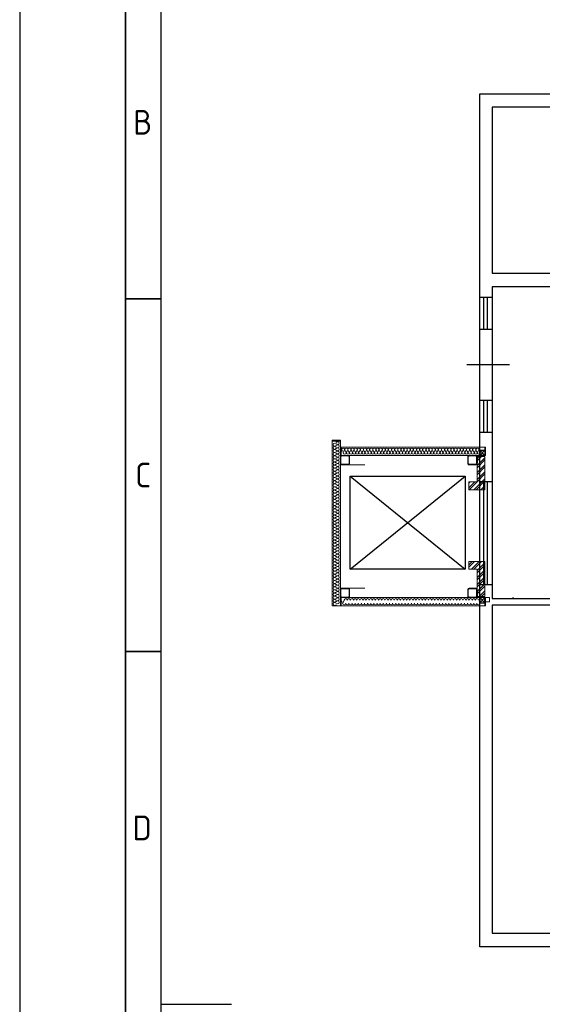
# Model space of a CAD drawing. Header units: millimetres. Extents: x -197461 to 862495, y -970068 to 63888.
# Tile 136 of 253: x -137994 to -127946, y -214599 to -195667. Entities that reach past the tile are written whole.
import ezdxf

# ---------------------------------------------------------------- set-up
doc = ezdxf.new("R2010")
doc.units = ezdxf.units.MM
doc.layers.get('0').update_dxf_attribs({"linetype": 'CONTINUOUS'})
doc.layers.add('PDF_-AR- Aizmurejumi', color=7, linetype='CONTINUOUS', true_color=0x0505ff)
for name, color, linetype in [('PDF_-AR- Sienas', 7, 'CONTINUOUS'), ('PDF_Asis', 7, 'CONTINUOUS'), ('PDF_Dzelzsb_2', 7, 'CONTINUOUS'), ('PDF_Hatch', 7, 'CONTINUOUS'), ('PDF_Izmeri', 7, 'CONTINUOUS'), ('PDF_Koks_1', 7, 'CONTINUOUS'), ('Rasējuma lapa', 7, 'CONTINUOUS')]:
    doc.layers.add(name, color=color, linetype=linetype)
doc.styles.add('ISO', font='iso')

# ---------------------------------------------------------------- blocks, each defined once
blk = doc.blocks.new('A2_L')
at = {"layer": 'Rasējuma lapa'}
blk.add_line((-594, 420), (-594, 0), dxfattribs=at)
at = {"layer": 'Rasējuma lapa', "lineweight": 35}
for p, q in [((-579, 415), (-579, 5)), ((-574, 310), (-579, 310)), ((-574, 260), (-579, 260))]:
    blk.add_line(p, q, dxfattribs=at)
at = {"layer": 'Rasējuma lapa', "lineweight": 30}
for p, q in [((-574, 410), (-574, 10)), ((-574, 210), (-564, 210))]:
    blk.add_line(p, q, dxfattribs=at)
at = {"layer": 'Rasējuma lapa', "style": 'ISO'}
for s, p in [('B', (-577.9, 333.25)), ('C', (-577.64, 283.25)), ('D', (-578, 233.25))]:
    blk.add_text(s, height=3.5, dxfattribs=at).set_placement(p)
blk = doc.blocks.new('*U1293')
at = {"layer": 'Rasējuma lapa'}
blk.add_blockref('A2_L', (0, 0), dxfattribs=at)

msp = doc.modelspace()

# ---------------------------------------------------------------- linework, layer by layer
at = {"color": 18, "true_color": 0x000000}
for p, q in [((-128906.84964, -200805.5677), (-128906.84964, -206797.60256)), ((-125297.19009, -200805.5677), (-128906.84964, -200805.5677)), ((-129144.05584, -201001.52065), (-128906.84964, -201001.52065)), ((-129071.86265, -201620.31943), (-129071.86265, -201001.52065)), ((-128999.66946, -201620.31943), (-128999.66946, -201001.52065)), ((-129144.05584, -201620.31943), (-128906.84964, -201620.31943)), ((-129394.1389, -202296.69995), (-128574.23096, -202296.69995)), ((-129144.05584, -202981.67675), (-128906.84964, -202981.67675)), ((-129071.86265, -203600.47553), (-129071.86265, -202981.67675)), ((-128999.66946, -203600.47553), (-128999.66946, -202981.67675)), ((-129144.05584, -203600.47553), (-128906.84964, -203600.47553)), ((-131640.32399, -204444.12361), (-129430.32399, -206234.12361)), ((-131640.32399, -206234.12361), (-129430.32399, -204444.12361)), ((-129144.05584, -204549.30033), (-128906.84964, -204549.30033)), ((-129071.86265, -206529.45642), (-129071.86265, -204549.30033)), ((-128999.66946, -206529.45642), (-128999.66946, -204549.30033)), ((-129144.05584, -206529.45642), (-128906.84964, -206529.45642)), ((-128906.84964, -206797.60256), (-60498.64444, -206797.60256))]:
    msp.add_line(p, q, dxfattribs=at)
for points in [[(-129144.05584, -197092.77502), (-60240.81162, -197092.77502), (-60240.81162, -213490.94271), (-129144.05584, -213490.94271)], [(-131640.32399, -204444.12361), (-129430.32399, -204444.12361), (-129430.32399, -206234.12361), (-131640.32399, -206234.12361)], [(-128906.84964, -213233.10988), (-125132.17708, -213233.10988), (-125132.17708, -206921.36232), (-128906.84964, -206921.36232)]]:
    msp.add_lwpolyline(points, close=True, dxfattribs=at)
msp.add_lwpolyline([(-122708.54852, -197350.60784), (-128906.84964, -197350.60784), (-128906.84964, -200537.42156), (-125286.87677, -200537.42156), (-125286.87677, -198887.29148), (-122708.54852, -198887.29148), (-122708.54852, -197350.60784)], dxfattribs=at)
at = {"layer": 'PDF_-AR- Aizmurejumi', "color": 7, "lineweight": 5}
for points in [[(-129048.67286, -204043.72341), (-129039.78263, -204043.72341), (-129039.78263, -203883.69923), (-129048.67286, -203883.69923)], [(-131809.72504, -206779.37492), (-131809.72504, -206939.39911), (-129048.67286, -206939.39911), (-129048.67286, -206779.37492)], [(-129048.67286, -206939.39911), (-129039.78263, -206939.39911), (-129039.78263, -206779.37492), (-129048.67286, -206779.37492)], [(-129039.78263, -206779.37492), (-129039.78263, -206859.38701), (-128959.77054, -206859.38701), (-128959.77054, -206779.37492)]]:
    msp.add_lwpolyline(points, close=True, dxfattribs=at)
for points in [[(-131828.77554, -204079.28434), (-131818.61527, -204089.4446)], [(-131827.5055, -204058.96381), (-131818.61527, -204066.58401)], [(-131816.0752, -204047.53351), (-131808.455, -204055.15371)], [(-131797.02471, -204043.72341), (-131786.86444, -204053.88368)], [(-131774.16411, -204043.72341), (-131764.00384, -204053.88368)], [(-131752.57354, -204043.72341), (-131742.41328, -204053.88368)], [(-131729.71295, -204043.72341), (-131719.55268, -204053.88368)], [(-131706.85235, -204043.72341), (-131696.69208, -204053.88368)], [(-131685.26178, -204043.72341), (-131675.10152, -204053.88368)], [(-131658.59109, -204070.39411), (-131649.70085, -204079.28434)], [(-129378.88149, -204081.82441), (-129368.72123, -204091.98467)], [(-129377.61146, -204061.50387), (-129368.72123, -204070.39411)], [(-129367.45119, -204048.80354), (-129361.10103, -204055.15371)], [(-129349.67073, -204043.72341), (-129339.51046, -204053.88368)], [(-129326.81013, -204043.72341), (-129317.9199, -204053.88368)], [(-129305.21957, -204043.72341), (-129295.0593, -204053.88368)], [(-129282.35897, -204043.72341), (-129272.1987, -204053.88368)], [(-129259.49837, -204043.72341), (-129250.60814, -204053.88368)], [(-129237.90781, -204043.72341), (-129227.74754, -204053.88368)], [(-129212.50714, -204047.53351), (-129202.34688, -204057.69377)], [(-129208.69704, -204072.93417), (-129198.53678, -204083.09444)], [(-129198.53678, -204062.77391), (-129180.75631, -204043.72341)], [(-129198.53678, -204084.36447), (-129189.64655, -204074.20421)], [(-129168.05598, -204053.88368), (-129159.16575, -204043.72341)], [(-129146.46542, -204053.88368), (-129136.30515, -204043.72341)], [(-129123.60482, -204053.88368), (-129113.44455, -204043.72341)], [(-129100.74422, -204053.88368), (-129091.85399, -204043.72341)], [(-129079.15366, -204053.88368), (-129068.99339, -204043.72341)], [(-129056.29306, -204053.88368), (-129048.67286, -204047.53351)], [(-131828.77554, -204102.14494), (-131818.61527, -204112.3052)], [(-131828.77554, -204123.7355), (-131818.61527, -204133.89577)], [(-131828.77554, -204146.5961), (-131818.61527, -204156.75636)], [(-131828.77554, -204169.4567), (-131818.61527, -204179.61696)], [(-131828.77554, -204191.04726), (-131818.61527, -204202.47756)], [(-131807.18497, -204213.90786), (-131797.02471, -204224.06812)], [(-131784.32437, -204213.90786), (-131774.16411, -204224.06812)], [(-131761.46378, -204213.90786), (-131751.30351, -204224.06812)], [(-131738.60318, -204213.90786), (-131729.71295, -204224.06812)], [(-131717.01261, -204213.90786), (-131706.85235, -204224.06812)], [(-131694.15202, -204213.90786), (-131683.99175, -204224.06812)], [(-131672.56145, -204213.90786), (-131663.67122, -204221.52806)], [(-131659.86112, -204203.74759), (-131652.24092, -204211.36779)], [(-131658.59109, -204091.98467), (-131649.70085, -204102.14494)], [(-131658.59109, -204114.84527), (-131649.70085, -204125.00553)], [(-131658.59109, -204137.70587), (-131649.70085, -204146.5961)], [(-131658.59109, -204159.29643), (-131649.70085, -204169.4567)], [(-131658.59109, -204182.15703), (-131649.70085, -204192.31729)], [(-129378.88149, -204104.685), (-129368.72123, -204114.84527)], [(-129378.88149, -204127.5456), (-129368.72123, -204137.70587)], [(-129378.88149, -204149.13617), (-129368.72123, -204159.29643)], [(-129378.88149, -204171.99676), (-129368.72123, -204182.15703)], [(-129378.88149, -204194.85736), (-129367.45119, -204206.28766)], [(-129361.10103, -204212.63783), (-129349.67073, -204224.06812)], [(-129336.9704, -204213.90786), (-129326.81013, -204224.06812)], [(-129314.1098, -204213.90786), (-129303.94953, -204224.06812)], [(-129292.51924, -204213.90786), (-129282.35897, -204224.06812)], [(-129269.65864, -204213.90786), (-129259.49837, -204224.06812)], [(-129246.79804, -204213.90786), (-129236.63777, -204224.06812)], [(-129225.20748, -204213.90786), (-129216.31724, -204222.79809)], [(-129211.23711, -204206.28766), (-129203.61691, -204212.63783)], [(-129208.69704, -204094.52474), (-129198.53678, -204104.685)], [(-129208.69704, -204117.38534), (-129198.53678, -204127.5456)], [(-129208.69704, -204140.24593), (-129198.53678, -204150.4062)], [(-129208.69704, -204163.10653), (-129198.53678, -204171.99676)], [(-129208.69704, -204184.69709), (-129198.53678, -204194.85736)], [(-129198.53678, -204107.22507), (-129189.64655, -204097.0648)], [(-129198.53678, -204130.08567), (-129189.64655, -204119.9254)], [(-129198.53678, -204151.67623), (-129189.64655, -204141.51597)], [(-129198.53678, -204174.53683), (-129189.64655, -204164.37656)], [(-129195.99671, -204193.58733), (-129189.64655, -204187.23716)], [(-131828.77554, -206616.81067), (-131818.61527, -206625.70091)], [(-131828.77554, -206638.40124), (-131818.61527, -206648.5615)], [(-131828.77554, -206661.26183), (-131818.61527, -206671.4221)], [(-131828.77554, -206684.12243), (-131818.61527, -206694.2827)], [(-131828.77554, -206705.713), (-131818.61527, -206715.87326)], [(-131828.77554, -206728.57359), (-131818.61527, -206738.73386)], [(-131818.61527, -206604.11034), (-131812.2651, -206611.73054)], [(-131800.83481, -206599.03021), (-131791.94457, -206609.19047)], [(-131779.24424, -206599.03021), (-131769.08398, -206609.19047)], [(-131756.38364, -206599.03021), (-131746.22338, -206609.19047)], [(-131733.52305, -206599.03021), (-131724.63281, -206609.19047)], [(-131711.93248, -206599.03021), (-131701.77222, -206609.19047)], [(-131689.07188, -206599.03021), (-131678.91162, -206609.19047)], [(-131664.94125, -206601.57027), (-131650.97089, -206615.54064)], [(-131658.59109, -206629.511), (-131649.70085, -206639.67127)], [(-131658.59109, -206651.10157), (-131649.70085, -206661.26183)], [(-131658.59109, -206673.96217), (-131649.70085, -206684.12243)], [(-131658.59109, -206696.82276), (-131649.70085, -206706.98303)], [(-131658.59109, -206718.41333), (-131649.70085, -206728.57359)], [(-129378.88149, -206619.35074), (-129368.72123, -206629.511)], [(-129378.88149, -206642.21134), (-129368.72123, -206651.10157)], [(-129378.88149, -206663.8019), (-129368.72123, -206673.96217)], [(-129378.88149, -206686.6625), (-129368.72123, -206696.82276)], [(-129378.88149, -206709.5231), (-129368.72123, -206718.41333)], [(-129378.88149, -206731.11366), (-129368.72123, -206741.27393)], [(-129369.99126, -206605.38037), (-129363.64109, -206613.00057)], [(-129354.75086, -206599.03021), (-129344.5906, -206609.19047)], [(-129331.89026, -206599.03021), (-129321.73, -206609.19047)], [(-129309.02967, -206599.03021), (-129298.8694, -206609.19047)], [(-129287.4391, -206599.03021), (-129277.27884, -206609.19047)], [(-129264.5785, -206599.03021), (-129254.41824, -206609.19047)], [(-129241.71791, -206599.03021), (-129231.55764, -206609.19047)], [(-129218.85731, -206600.30024), (-129199.80681, -206619.35074)], [(-129208.69704, -206632.05107), (-129198.53678, -206642.21134)], [(-129208.69704, -206654.91167), (-129198.53678, -206665.07193)], [(-129208.69704, -206676.50223), (-129198.53678, -206686.6625)], [(-129208.69704, -206699.36283), (-129198.53678, -206709.5231)], [(-129208.69704, -206722.22343), (-129198.53678, -206732.38369)], [(-129198.53678, -206639.67127), (-129190.91658, -206632.05107)], [(-129198.53678, -206662.53187), (-129189.64655, -206652.3716)], [(-129198.53678, -206684.12243), (-129189.64655, -206675.2322)], [(-129198.53678, -206706.98303), (-129189.64655, -206696.82276)], [(-129198.53678, -206729.84363), (-129189.64655, -206719.68336)], [(-131828.77554, -206751.43419), (-131800.83481, -206779.37492)], [(-131788.13447, -206769.21466), (-131777.97421, -206779.37492)], [(-131766.54391, -206769.21466), (-131756.38364, -206779.37492)], [(-131743.68331, -206769.21466), (-131733.52305, -206779.37492)], [(-131720.82271, -206769.21466), (-131710.66245, -206779.37492)], [(-131699.23215, -206769.21466), (-131689.07188, -206779.37492)], [(-131676.37155, -206769.21466), (-131667.48132, -206778.10489)], [(-131661.13115, -206761.59446), (-131653.51095, -206769.21466)], [(-131658.59109, -206741.27393), (-131649.70085, -206751.43419)], [(-129378.88149, -206753.97426), (-129353.48083, -206779.37492)], [(-129340.7805, -206769.21466), (-129331.89026, -206779.37492)], [(-129319.18993, -206769.21466), (-129309.02967, -206779.37492)], [(-129296.32933, -206769.21466), (-129286.16907, -206779.37492)], [(-129273.46874, -206769.21466), (-129264.5785, -206779.37492)], [(-129251.87817, -206769.21466), (-129241.71791, -206779.37492)], [(-129229.01758, -206769.21466), (-129220.12734, -206779.37492)], [(-129212.50714, -206764.13452), (-129204.88694, -206770.48469)], [(-129208.69704, -206743.81399), (-129198.53678, -206753.97426)], [(-129198.53678, -206751.43419), (-129189.64655, -206742.54396)], [(-129198.53678, -206774.29479), (-129187.10648, -206761.59446)], [(-129182.02635, -206779.37492), (-129171.86608, -206769.21466)], [(-129159.16575, -206779.37492), (-129149.00548, -206769.21466)], [(-129136.30515, -206779.37492), (-129126.14489, -206769.21466)], [(-129114.71459, -206779.37492), (-129104.55432, -206769.21466)], [(-129091.85399, -206779.37492), (-129081.69372, -206769.21466)], [(-129068.99339, -206779.37492), (-129058.83313, -206769.21466)]]:
    msp.add_lwpolyline(points, dxfattribs=at)
at = {"layer": 'PDF_-AR- Sienas', "color": 7, "lineweight": 5}
for points in [[(-129048.67286, -204064.04394), (-129048.67286, -204704.14067), (-129358.56096, -204704.14067), (-129358.56096, -204554.27676), (-129198.53678, -204554.27676), (-129198.53678, -204064.04394)], [(-129048.67286, -206759.05439), (-129048.67286, -206084.66676), (-129358.56096, -206084.66676), (-129358.56096, -206234.53068), (-129198.53678, -206234.53068), (-129198.53678, -206759.05439)]]:
    msp.add_lwpolyline(points, close=True, dxfattribs=at)
at = {"layer": 'PDF_Asis', "color": 7, "lineweight": 5}
for points in [[(-131358.86325, -204224.06812), (-131676.37155, -204224.06812)], [(-131358.86325, -206599.03021), (-131676.37155, -206599.03021)]]:
    msp.add_lwpolyline(points, dxfattribs=at)
at = {"layer": 'PDF_Dzelzsb_2', "color": 7, "lineweight": 0}
for points in [[(-131828.77554, -204198.66746), (-131827.5055, -204208.82773), (-131822.42537, -204216.44792), (-131813.53514, -204222.79809), (-131804.6449, -204224.06812), (-131673.83149, -204224.06812), (-131664.94125, -204222.79809), (-131656.05102, -204216.44792), (-131650.97089, -204208.82773), (-131649.70085, -204198.66746), (-131649.70085, -204069.12407), (-131650.97089, -204060.23384), (-131656.05102, -204051.34361), (-131664.94125, -204046.26348), (-131673.83149, -204043.72341), (-131804.6449, -204043.72341), (-131813.53514, -204046.26348), (-131822.42537, -204051.34361), (-131827.5055, -204060.23384), (-131828.77554, -204069.12407)], [(-131818.61527, -204198.66746), (-131817.34524, -204206.28766), (-131812.2651, -204212.63783), (-131804.6449, -204213.90786), (-131673.83149, -204213.90786), (-131666.21129, -204212.63783), (-131661.13115, -204206.28766), (-131658.59109, -204198.66746), (-131658.59109, -204069.12407), (-131661.13115, -204061.50387), (-131666.21129, -204056.42374), (-131673.83149, -204053.88368), (-131804.6449, -204053.88368), (-131812.2651, -204056.42374), (-131817.34524, -204061.50387), (-131818.61527, -204069.12407)], [(-129378.88149, -204198.66746), (-129377.61146, -204208.82773), (-129371.26129, -204216.44792), (-129363.64109, -204222.79809), (-129354.75086, -204224.06812), (-129223.93744, -204224.06812), (-129215.04721, -204222.79809), (-129206.15698, -204216.44792), (-129201.07684, -204208.82773), (-129198.53678, -204198.66746), (-129198.53678, -204069.12407), (-129201.07684, -204060.23384), (-129206.15698, -204051.34361), (-129215.04721, -204046.26348), (-129223.93744, -204043.72341), (-129354.75086, -204043.72341), (-129363.64109, -204046.26348), (-129371.26129, -204051.34361), (-129377.61146, -204060.23384), (-129378.88149, -204069.12407)], [(-129368.72123, -204198.66746), (-129367.45119, -204206.28766), (-129361.10103, -204212.63783), (-129354.75086, -204213.90786), (-129223.93744, -204213.90786), (-129216.31724, -204212.63783), (-129211.23711, -204206.28766), (-129208.69704, -204198.66746), (-129208.69704, -204069.12407), (-129211.23711, -204061.50387), (-129216.31724, -204056.42374), (-129223.93744, -204053.88368), (-129354.75086, -204053.88368), (-129361.10103, -204056.42374), (-129367.45119, -204061.50387), (-129368.72123, -204069.12407)], [(-129048.67286, -204046.26348), (-129048.67286, -204043.72341), (-129198.53678, -204043.72341), (-129198.53678, -204194.85736), (-129197.26675, -204194.85736), (-129190.91658, -204192.31729), (-129189.64655, -204185.96713), (-129189.64655, -204070.39411), (-129187.10648, -204062.77391), (-129180.75631, -204056.42374), (-129173.13611, -204053.88368), (-129057.56309, -204053.88368), (-129051.21293, -204051.34361)], [(-131828.77554, -206753.97426), (-131827.5055, -206764.13452), (-131822.42537, -206771.75472), (-131813.53514, -206776.83486), (-131804.6449, -206779.37492), (-131673.83149, -206779.37492), (-131664.94125, -206776.83486), (-131656.05102, -206771.75472), (-131650.97089, -206764.13452), (-131649.70085, -206753.97426), (-131649.70085, -206624.43087), (-131650.97089, -206614.27061), (-131656.05102, -206606.65041), (-131664.94125, -206601.57027), (-131673.83149, -206599.03021), (-131804.6449, -206599.03021), (-131813.53514, -206601.57027), (-131822.42537, -206606.65041), (-131827.5055, -206614.27061), (-131828.77554, -206624.43087)], [(-131818.61527, -206753.97426), (-131817.34524, -206761.59446), (-131812.2651, -206766.67459), (-131804.6449, -206769.21466), (-131673.83149, -206769.21466), (-131666.21129, -206766.67459), (-131661.13115, -206761.59446), (-131658.59109, -206753.97426), (-131658.59109, -206624.43087), (-131661.13115, -206616.81067), (-131666.21129, -206611.73054), (-131673.83149, -206609.19047), (-131804.6449, -206609.19047), (-131812.2651, -206611.73054), (-131817.34524, -206616.81067), (-131818.61527, -206624.43087)], [(-129378.88149, -206753.97426), (-129377.61146, -206764.13452), (-129371.26129, -206771.75472), (-129363.64109, -206776.83486), (-129354.75086, -206779.37492), (-129223.93744, -206779.37492), (-129215.04721, -206776.83486), (-129206.15698, -206771.75472), (-129201.07684, -206764.13452), (-129198.53678, -206753.97426), (-129198.53678, -206624.43087), (-129201.07684, -206614.27061), (-129206.15698, -206606.65041), (-129215.04721, -206601.57027), (-129223.93744, -206599.03021), (-129354.75086, -206599.03021), (-129363.64109, -206601.57027), (-129371.26129, -206606.65041), (-129377.61146, -206614.27061), (-129378.88149, -206624.43087)], [(-129368.72123, -206753.97426), (-129367.45119, -206761.59446), (-129361.10103, -206766.67459), (-129354.75086, -206769.21466), (-129223.93744, -206769.21466), (-129216.31724, -206766.67459), (-129211.23711, -206761.59446), (-129208.69704, -206753.97426), (-129208.69704, -206624.43087), (-129211.23711, -206616.81067), (-129216.31724, -206611.73054), (-129223.93744, -206609.19047), (-129354.75086, -206609.19047), (-129361.10103, -206611.73054), (-129367.45119, -206616.81067), (-129368.72123, -206624.43087)], [(-129048.67286, -206776.83486), (-129051.21293, -206771.75472), (-129057.56309, -206769.21466), (-129173.13611, -206769.21466), (-129180.75631, -206766.67459), (-129187.10648, -206761.59446), (-129189.64655, -206752.70423), (-129189.64655, -206637.1312), (-129190.91658, -206632.05107), (-129197.26675, -206629.511), (-129198.53678, -206629.511), (-129198.53678, -206779.37492), (-129048.67286, -206779.37492)]]:
    msp.add_lwpolyline(points, close=True, dxfattribs=at)
at = {"layer": 'PDF_Hatch', "color": 7, "lineweight": 5}
for points in [[(-131828.77554, -203770.66627), (-131828.77554, -203750.34574), (-131988.79972, -203750.34574), (-131988.79972, -203770.66627)], [(-131828.77554, -206939.39911), (-131988.79972, -206939.39911), (-131988.79972, -203770.66627), (-131828.77554, -203770.66627)], [(-131809.72504, -204043.72341), (-131828.77554, -204043.72341), (-131828.77554, -203883.69923), (-131809.72504, -203883.69923)], [(-131828.77554, -206939.39911), (-131809.72504, -206939.39911), (-131809.72504, -206779.37492), (-131828.77554, -206779.37492)]]:
    msp.add_lwpolyline(points, close=True, dxfattribs=at)
for points in [[(-131938.63341, -203808.76727, 0.9999999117), (-131938.63341, -203868.45883, 0.9999999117), (-131938.63341, -203928.15039)], [(-131939.26842, -203810.0373), (-131908.78763, -203824.00767), (-131879.57686, -203839.24806), (-131908.78763, -203854.48846), (-131939.26842, -203869.72886), (-131908.78763, -203884.96926), (-131879.57686, -203898.93962), (-131908.78763, -203914.18002), (-131939.26842, -203929.42042), (-131908.78763, -203944.66082), (-131879.57686, -203959.90122), (-131908.78763, -203975.14162), (-131939.26842, -203989.11198), (-131908.78763, -204004.35238), (-131879.57686, -204019.59278), (-131908.78763, -204034.83318), (-131939.26842, -204050.07358), (-131908.78763, -204064.04394), (-131879.57686, -204079.28434), (-131908.78763, -204094.52474), (-131939.26842, -204109.76514), (-131908.78763, -204125.00553), (-131879.57686, -204138.9759), (-131908.78763, -204154.2163), (-131939.26842, -204169.4567), (-131908.78763, -204184.69709), (-131879.57686, -204199.93749), (-131908.78763, -204215.17789), (-131939.26842, -204229.14826), (-131908.78763, -204244.38866), (-131879.57686, -204259.62905), (-131908.78763, -204274.86945), (-131939.26842, -204290.10985), (-131908.78763, -204304.08022), (-131879.57686, -204319.32061), (-131908.78763, -204334.56101), (-131939.26842, -204349.80141), (-131908.78763, -204365.04181), (-131879.57686, -204379.01217), (-131908.78763, -204394.25257), (-131939.26842, -204409.49297), (-131908.78763, -204424.73337), (-131879.57686, -204439.97377), (-131908.78763, -204455.21417), (-131939.26842, -204469.18453), (-131908.78763, -204484.42493), (-131879.57686, -204499.66533), (-131908.78763, -204514.90573), (-131939.26842, -204530.14613), (-131908.78763, -204544.11649), (-131879.57686, -204559.35689), (-131908.78763, -204574.59729), (-131939.26842, -204589.83769), (-131908.78763, -204605.07808), (-131879.57686, -204619.04845, -0.9999999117), (-131878.94185, -204678.74001, -0.9999999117), (-131878.94185, -204738.43157)], [(-131908.78763, -203770.66627), (-131908.78763, -203794.7969), (-131879.57686, -203779.5565, -0.9999999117), (-131878.94185, -203839.24806, -0.9999999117), (-131878.94185, -203898.93962, -0.9999999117), (-131878.94185, -203958.63119, -0.9999999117), (-131878.94185, -204018.32275)], [(-131938.63341, -203929.42042, 0.9999999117), (-131938.63341, -203989.11198, 0.9999999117), (-131938.63341, -204048.80354, 0.9999999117), (-131938.63341, -204108.4951, 0.9999999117), (-131938.63341, -204168.18667)], [(-131878.94185, -204258.35902, 0.9999999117), (-131878.94185, -204198.66745, 0.9999999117), (-131878.94185, -204138.97589, 0.9999999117), (-131878.94185, -204079.28433, 0.9999999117), (-131878.94185, -204019.59277)], [(-131624.30019, -203933.86554, 0.9999971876), (-131683.99175, -203933.86554, 0.9999971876), (-131743.68331, -203933.86554, 0.9999971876), (-131803.37504, -203933.86554)], [(-129164.24588, -203934.50055), (-129178.21625, -203963.71132), (-129193.45665, -203994.19211), (-129208.69704, -203963.71132), (-129223.93744, -203934.50055), (-129239.17784, -203963.71132), (-129254.41824, -203994.19211), (-129268.3886, -203963.71132), (-129283.629, -203934.50055), (-129298.8694, -203963.71132), (-129314.1098, -203994.19211), (-129329.3502, -203963.71132), (-129343.32056, -203934.50055), (-129358.56096, -203963.71132), (-129373.80136, -203994.19211), (-129389.04176, -203963.71132), (-129404.28216, -203934.50055), (-129419.52256, -203963.71132), (-129433.49292, -203994.19211), (-129448.73332, -203963.71132), (-129463.97372, -203934.50055), (-129479.21412, -203963.71132), (-129494.45451, -203994.19211), (-129508.42488, -203963.71132), (-129523.66528, -203934.50055), (-129538.90568, -203963.71132), (-129554.14607, -203994.19211), (-129569.38647, -203963.71132), (-129583.35684, -203934.50055), (-129598.59724, -203963.71132), (-129613.83763, -203994.19211), (-129629.07803, -203963.71132), (-129644.31843, -203934.50055), (-129659.55883, -203963.71132), (-129673.5292, -203994.19211), (-129688.76959, -203963.71132), (-129704.00999, -203934.50055), (-129719.25039, -203963.71132), (-129734.49079, -203994.19211), (-129748.46115, -203963.71132), (-129763.70155, -203934.50055), (-129778.94195, -203963.71132), (-129794.18235, -203994.19211), (-129809.42275, -203963.71132), (-129823.39311, -203934.50055), (-129838.63351, -203963.71132), (-129853.87391, -203994.19211), (-129869.11431, -203963.71132), (-129884.35471, -203934.50055), (-129899.5951, -203963.71132), (-129913.56547, -203994.19211), (-129928.80587, -203963.71132), (-129944.04627, -203934.50055), (-129959.28667, -203963.71132), (-129974.52706, -203994.19211), (-129988.49743, -203963.71132), (-130003.73783, -203934.50055), (-130018.97823, -203963.71132), (-130034.21862, -203994.19211), (-130049.45902, -203963.71132), (-130063.42939, -203934.50055), (-130078.66979, -203963.71132), (-130093.91018, -203994.19211), (-130109.15058, -203963.71132), (-130124.39098, -203934.50055), (-130139.63138, -203963.71132), (-130153.60174, -203994.19211), (-130168.84214, -203963.71132), (-130184.08254, -203934.50055), (-130199.32294, -203963.71132), (-130214.56334, -203994.19211), (-130228.5337, -203963.71132), (-130243.7741, -203934.50055), (-130259.0145, -203963.71132), (-130274.2549, -203994.19211), (-130289.4953, -203963.71132), (-130304.7357, -203934.50055), (-130318.70606, -203963.71132), (-130333.94646, -203994.19211), (-130349.18686, -203963.71132), (-130364.42726, -203934.50055), (-130379.66765, -203963.71132), (-130393.63802, -203994.19211), (-130408.87842, -203963.71132), (-130424.11882, -203934.50055), (-130439.35921, -203963.71132), (-130454.59961, -203994.19211), (-130468.56998, -203963.71132), (-130483.81038, -203934.50055), (-130499.05078, -203963.71132), (-130514.29117, -203994.19211), (-130529.53157, -203963.71132), (-130544.77197, -203934.50055), (-130558.74234, -203963.71132), (-130573.98273, -203994.19211), (-130589.22313, -203963.71132), (-130604.46353, -203934.50055), (-130619.70393, -203963.71132), (-130633.67429, -203994.19211), (-130648.91469, -203963.71132), (-130664.15509, -203934.50055), (-130679.39549, -203963.71132), (-130694.63589, -203994.19211), (-130708.60625, -203963.71132), (-130723.84665, -203934.50055), (-130739.08705, -203963.71132), (-130754.32745, -203994.19211), (-130769.56785, -203963.71132), (-130784.80825, -203934.50055), (-130798.77861, -203963.71132), (-130814.01901, -203994.19211), (-130829.25941, -203963.71132), (-130844.49981, -203934.50055), (-130859.7402, -203963.71132), (-130873.71057, -203994.19211), (-130888.95097, -203963.71132), (-130904.19137, -203934.50055), (-130919.43176, -203963.71132), (-130934.67216, -203994.19211), (-130949.91256, -203963.71132), (-130948.64253, -203963.71132), (-130963.88293, -203934.50055), (-130979.12332, -203963.71132), (-130994.36372, -203994.19211), (-131009.60412, -203963.71132), (-131024.84452, -203934.50055), (-131038.81489, -203963.71132), (-131054.05528, -203994.19211), (-131069.29568, -203963.71132), (-131084.53608, -203934.50055), (-131099.77648, -203963.71132), (-131113.74684, -203994.19211), (-131128.98724, -203963.71132), (-131144.22764, -203934.50055), (-131159.46804, -203963.71132), (-131174.70844, -203994.19211), (-131189.94884, -203963.71132), (-131203.9192, -203934.50055), (-131219.1596, -203963.71132), (-131234.4, -203994.19211), (-131249.6404, -203963.71132), (-131264.88079, -203934.50055), (-131278.85116, -203963.71132), (-131294.09156, -203994.19211), (-131309.33196, -203963.71132), (-131324.57236, -203934.50055), (-131339.81275, -203963.71132), (-131353.78312, -203994.19211), (-131369.02352, -203963.71132), (-131384.26392, -203934.50055), (-131399.50431, -203963.71132), (-131414.74471, -203994.19211), (-131429.98511, -203963.71132), (-131443.95548, -203934.50055), (-131459.19587, -203963.71132), (-131474.43627, -203994.19211), (-131489.67667, -203963.71132), (-131504.91707, -203934.50055), (-131518.88743, -203963.71132), (-131534.12783, -203994.19211), (-131549.36823, -203963.71132), (-131564.60863, -203934.50055), (-131579.84903, -203963.71132), (-131593.81939, -203994.19211), (-131609.05979, -203963.71132), (-131624.30019, -203934.50055), (-131639.54059, -203963.71132), (-131654.78099, -203994.19211), (-131670.02139, -203963.71132), (-131683.99175, -203934.50055), (-131699.23215, -203963.71132), (-131714.47255, -203994.19211), (-131729.71295, -203963.71132), (-131744.95334, -203934.50055), (-131758.92371, -203963.71132), (-131774.16411, -203994.19211, 0.9999999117), (-131714.47254, -203993.5571)], [(-131713.20251, -203993.5571, 0.9999999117), (-131653.51095, -203993.5571, 0.9999999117), (-131593.81939, -203993.5571, 0.9999999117), (-131534.12783, -203993.5571, 0.9999999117), (-131474.43627, -203993.5571)], [(-131384.26392, -203933.86554, 0.9999971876), (-131443.95548, -203933.86554, 0.9999971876), (-131503.64704, -203933.86554, 0.9999971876), (-131563.3386, -203933.86554, 0.9999971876), (-131623.03033, -203933.86554)], [(-131473.16624, -203993.5571, 0.9999999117), (-131413.47467, -203993.5571, 0.9999999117), (-131353.78311, -203993.5571, 0.9999999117), (-131294.09155, -203993.5571, 0.9999999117), (-131234.39999, -203993.5571)], [(-131144.22764, -203933.86554, 0.9999971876), (-131203.9192, -203933.86554, 0.9999971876), (-131263.61076, -203933.86554, 0.9999971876), (-131323.30232, -203933.86554, 0.9999971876), (-131382.99405, -203933.86554)], [(-131233.12996, -203993.5571, 0.9999999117), (-131173.4384, -203993.5571, 0.9999999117), (-131113.74684, -203993.5571, 0.9999999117), (-131054.05528, -203993.5571, 0.9999999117), (-130994.36372, -203993.5571)], [(-130904.19137, -203933.86554, 0.9999971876), (-130963.88293, -203933.86554, 0.9999971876), (-131023.57449, -203933.86554, 0.9999971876), (-131083.26605, -203933.86554, 0.9999971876), (-131142.95778, -203933.86554)], [(-130993.09369, -203993.5571, 0.9999999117), (-130933.40212, -203993.5571, 0.9999999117), (-130873.71056, -203993.5571, 0.9999999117), (-130814.019, -203993.5571, 0.9999999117), (-130754.32744, -203993.5571)], [(-130664.15509, -203933.86554, 0.9999971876), (-130723.84665, -203933.86554, 0.9999971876), (-130783.53821, -203933.86554, 0.9999971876), (-130843.22977, -203933.86554, 0.9999971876), (-130902.9215, -203933.86554)], [(-130753.05742, -203993.5571, 0.9999999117), (-130693.36585, -203993.5571, 0.9999999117), (-130633.67429, -203993.5571, 0.9999999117), (-130573.98273, -203993.5571, 0.9999999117), (-130514.29117, -203993.5571)], [(-130424.11882, -203933.86554, 0.9999971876), (-130483.81038, -203933.86554, 0.9999971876), (-130543.50194, -203933.86554, 0.9999971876), (-130603.1935, -203933.86554, 0.9999971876), (-130662.88523, -203933.86554)], [(-130513.02114, -203993.5571, 0.9999999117), (-130453.32957, -203993.5571, 0.9999999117), (-130393.63801, -203993.5571, 0.9999999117), (-130333.94645, -203993.5571, 0.9999999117), (-130274.25489, -203993.5571)], [(-130184.08254, -203933.86554, 0.9999971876), (-130243.7741, -203933.86554, 0.9999971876), (-130303.46566, -203933.86554, 0.9999971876), (-130363.15722, -203933.86554, 0.9999971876), (-130422.84895, -203933.86554)], [(-130272.98487, -203993.5571, 0.9999999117), (-130213.2933, -203993.5571, 0.9999999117), (-130153.60174, -203993.5571, 0.9999999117), (-130093.91018, -203993.5571)], [(-129944.04627, -203933.86554, 0.9999971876), (-130003.73783, -203933.86554, 0.9999971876), (-130063.42939, -203933.86554, 0.9999971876), (-130123.12095, -203933.86554, 0.9999971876), (-130182.81268, -203933.86554)], [(-130092.64015, -203993.5571, 0.9999999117), (-130032.94859, -203993.5571, 0.9999999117), (-129973.25703, -203993.5571, 0.9999999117), (-129913.56546, -203993.5571, 0.9999999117), (-129853.8739, -203993.5571)], [(-129704.00999, -203933.86554, 0.9999971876), (-129763.70155, -203933.86554, 0.9999971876), (-129823.39311, -203933.86554, 0.9999971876), (-129883.08467, -203933.86554, 0.9999971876), (-129942.7764, -203933.86554)], [(-129852.60388, -203993.5571, 0.9999999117), (-129792.91231, -203993.5571, 0.9999999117), (-129733.22075, -203993.5571, 0.9999999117), (-129673.52919, -203993.5571, 0.9999999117), (-129613.83763, -203993.5571)], [(-129463.97372, -203933.86554, 0.9999939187), (-129523.66528, -203933.86554, 0.9999971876), (-129583.35684, -203933.86554, 0.9999971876), (-129643.0484, -203933.86554, 0.9999971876), (-129702.74013, -203933.86554)], [(-129612.5676, -203993.5571, 0.9999999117), (-129552.87604, -203993.5571, 0.9999999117), (-129493.18448, -203993.5571, 0.9999999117), (-129433.49292, -203993.5571, 0.9999999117), (-129373.80135, -203993.5571)], [(-129223.93744, -203933.86554, 0.9999906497), (-129283.629, -203933.86554, 0.9999906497), (-129343.32056, -203933.86554, 0.9999906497), (-129403.01212, -203933.86554, 0.9999906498), (-129462.70424, -203933.86554)], [(-129128.68495, -203963.71132), (-129149.00548, -203963.71132), (-129133.76509, -203994.19211, -0.9999999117), (-129193.45665, -203993.5571, -0.9999999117), (-129253.14821, -203993.5571, -0.9999999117), (-129312.83977, -203993.5571, -0.9999999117), (-129372.53133, -203993.5571)], [(-131938.63341, -204169.4567, 0.9999999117), (-131938.63341, -204229.14826, 0.9999999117), (-131938.63341, -204288.83982, 0.9999999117), (-131938.63341, -204348.53138, 0.9999999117), (-131938.63341, -204408.22294)], [(-131878.94185, -204498.3953, 0.9999999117), (-131878.94185, -204438.70373, 0.9999999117), (-131878.94185, -204379.01217, 0.9999999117), (-131878.94185, -204319.32061, 0.9999999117), (-131878.94185, -204259.62905)], [(-131938.63341, -204409.49297, 0.9999999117), (-131938.63341, -204469.18453, 0.9999999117), (-131938.63341, -204528.87609, 0.9999999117), (-131938.63341, -204588.56765, 0.9999999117), (-131938.63341, -204648.25922)], [(-131938.63341, -206508.85786, -0.9999999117), (-131938.63341, -206449.1663, -0.9999999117), (-131939.26842, -206389.47473), (-131908.78763, -206375.50436), (-131879.57686, -206360.26397), (-131908.78763, -206345.02357), (-131939.26842, -206329.78317), (-131908.78763, -206314.54277), (-131879.57686, -206300.57241), (-131908.78763, -206285.33201), (-131939.26842, -206270.09161), (-131908.78763, -206254.85121), (-131879.57686, -206239.61081), (-131908.78763, -206225.64045), (-131939.26842, -206210.40005), (-131908.78763, -206195.15965), (-131879.57686, -206179.91925), (-131908.78763, -206164.67885), (-131939.26842, -206149.43846), (-131908.78763, -206135.46809), (-131879.57686, -206120.22769), (-131908.78763, -206104.98729), (-131939.26842, -206089.74689), (-131908.78763, -206074.5065), (-131879.57686, -206060.53613), (-131908.78763, -206045.29573), (-131939.26842, -206030.05533), (-131908.78763, -206014.81494), (-131879.57686, -205999.57454), (-131908.78763, -205985.60417), (-131939.26842, -205970.36377), (-131908.78763, -205955.12338), (-131879.57686, -205939.88298), (-131908.78763, -205924.64258), (-131939.26842, -205909.40218), (-131908.78763, -205895.43182), (-131879.57686, -205880.19142), (-131908.78763, -205864.95102), (-131939.26842, -205849.71062), (-131908.78763, -205834.47022), (-131879.57686, -205820.49986), (-131908.78763, -205805.25946), (-131939.26842, -205790.01906), (-131908.78763, -205774.77866), (-131879.57686, -205759.53826), (-131908.78763, -205745.5679), (-131939.26842, -205730.3275), (-131908.78763, -205715.0871), (-131879.57686, -205699.8467), (-131908.78763, -205684.6063), (-131939.26842, -205669.36591), (-131908.78763, -205655.39554), (-131879.57686, -205640.15514), (-131908.78763, -205624.91474), (-131939.26842, -205609.67435), (-131908.78763, -205594.43395), (-131879.57686, -205580.46358), (-131908.78763, -205565.22318), (-131939.26842, -205549.98278), (-131908.78763, -205534.74239), (-131879.57686, -205519.50199), (-131908.78763, -205504.26159), (-131939.26842, -205490.29122), (-131908.78763, -205475.05083), (-131879.57686, -205459.81043), (-131908.78763, -205444.57003), (-131939.26842, -205429.32963), (-131908.78763, -205415.35927), (-131879.57686, -205400.11887), (-131908.78763, -205384.87847), (-131939.26842, -205369.63807), (-131908.78763, -205354.39767), (-131879.57686, -205340.42731), (-131908.78763, -205325.18691), (-131939.26842, -205309.94651), (-131908.78763, -205294.70611), (-131879.57686, -205279.46571), (-131908.78763, -205264.22531), (-131939.26842, -205250.25495), (-131908.78763, -205235.01455), (-131879.57686, -205219.77415), (-131908.78763, -205204.53375), (-131939.26842, -205189.29336), (-131908.78763, -205175.32299), (-131879.57686, -205160.08259), (-131908.78763, -205144.84219), (-131939.26842, -205129.6018), (-131908.78763, -205114.3614), (-131879.57686, -205100.39103), (-131908.78763, -205085.15063), (-131939.26842, -205069.91024), (-131908.78763, -205054.66984), (-131879.57686, -205039.42944), (-131908.78763, -205024.18904), (-131939.26842, -205010.21867), (-131908.78763, -204994.97828), (-131879.57686, -204979.73788), (-131908.78763, -204964.49748), (-131939.26842, -204949.25708), (-131908.78763, -204935.28672), (-131879.57686, -204920.04632), (-131908.78763, -204904.80592), (-131939.26842, -204889.56552), (-131908.78763, -204874.32512), (-131879.57686, -204860.35476), (-131908.78763, -204845.11436), (-131939.26842, -204829.87396), (-131908.78763, -204814.63356), (-131879.57686, -204799.39316), (-131908.78763, -204784.15277), (-131939.26842, -204770.1824), (-131908.78763, -204754.942), (-131879.57686, -204739.7016), (-131908.78763, -204724.4612), (-131939.26842, -204709.22081), (-131908.78763, -204695.25044), (-131879.57686, -204680.01004), (-131908.78763, -204664.76964), (-131939.26842, -204649.52925), (-131908.78763, -204634.28885), (-131879.57686, -204620.31848)], [(-131938.63341, -204649.52925, 0.9999999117), (-131938.63341, -204709.22081, 0.9999999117), (-131938.63341, -204768.91237, 0.9999999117), (-131938.63341, -204828.60393)], [(-131878.94185, -204619.04845, 0.9999999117), (-131878.94185, -204559.35688, 0.9999999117), (-131878.94185, -204499.66532)], [(-131938.63341, -204829.87396, 0.9999999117), (-131938.63341, -204889.56552, 0.9999999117), (-131938.63341, -204949.25708, 0.9999999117), (-131938.63341, -205008.94864, 0.9999999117), (-131938.63341, -205068.64021)], [(-131878.94185, -204978.46784, 0.9999999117), (-131878.94185, -204918.77628, 0.9999999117), (-131878.94185, -204859.08472, 0.9999999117), (-131878.94185, -204799.39316, 0.9999999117), (-131878.94185, -204739.7016)], [(-131878.94185, -205218.50412, 0.9999999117), (-131878.94185, -205158.81255, 0.9999999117), (-131878.94185, -205099.12099, 0.9999999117), (-131878.94185, -205039.42943, 0.9999999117), (-131878.94185, -204979.73787)], [(-131938.63341, -205069.91024, 0.9999999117), (-131938.63341, -205129.6018, 0.9999999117), (-131938.63341, -205189.29336, 0.9999999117), (-131938.63341, -205248.98492, 0.9999999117), (-131938.63341, -205308.67648)], [(-131878.94185, -205458.54039, 0.9999999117), (-131878.94185, -205398.84883, 0.9999999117), (-131878.94185, -205339.15727, 0.9999999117), (-131878.94185, -205279.46571, 0.9999999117), (-131878.94185, -205219.77415)], [(-131938.63341, -205309.94651, 0.9999999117), (-131938.63341, -205369.63807, 0.9999999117), (-131938.63341, -205429.32963, 0.9999999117), (-131938.63341, -205489.02119, 0.9999999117), (-131938.63341, -205548.71276)], [(-131938.63341, -205549.98278, 0.9999999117), (-131938.63341, -205609.67435, 0.9999999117), (-131938.63341, -205669.36591, 0.9999999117), (-131938.63341, -205729.05747, 0.9999999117), (-131938.63341, -205788.74903)], [(-131878.94185, -205698.57667, 0.9999999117), (-131878.94185, -205638.8851, 0.9999999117), (-131878.94185, -205579.19354, 0.9999999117), (-131878.94185, -205519.50198, 0.9999999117), (-131878.94185, -205459.81042)], [(-131878.94185, -205938.61294, 0.9999999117), (-131878.94185, -205878.92138, 0.9999999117), (-131878.94185, -205819.22982, 0.9999999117), (-131878.94185, -205759.53826, 0.9999999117), (-131878.94185, -205699.8467)], [(-131938.63341, -205790.01906, 0.9999999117), (-131938.63341, -205849.71062, 0.9999999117), (-131938.63341, -205909.40218, 0.9999999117), (-131938.63341, -205969.09374, 0.9999999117), (-131938.63341, -206028.78531)], [(-131878.94185, -206178.64922, 0.9999999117), (-131878.94185, -206118.95765, 0.9999999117), (-131878.94185, -206059.26609, 0.9999999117), (-131878.94185, -205999.57453, 0.9999999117), (-131878.94185, -205939.88297)], [(-131938.63341, -206030.05533, 0.9999999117), (-131938.63341, -206089.74689, 0.9999999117), (-131938.63341, -206149.43846, 0.9999999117), (-131938.63341, -206209.13002, 0.9999999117), (-131938.63341, -206268.82158)], [(-131938.63341, -206270.09161, 0.9999999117), (-131938.63341, -206329.78317, 0.9999999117), (-131938.63341, -206389.47474)], [(-131878.94185, -206358.99393, 0.9999999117), (-131878.94185, -206299.30237, 0.9999999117), (-131878.94185, -206239.61081, 0.9999999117), (-131878.94185, -206179.91925)], [(-131938.63341, -206510.12788, 0.9999999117), (-131938.63341, -206569.81944, 0.9999999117), (-131938.63341, -206629.511, 0.9999999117), (-131938.63341, -206689.20257, 0.9999999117), (-131938.63341, -206748.89413)], [(-131939.26842, -206390.74476), (-131908.78763, -206404.71513), (-131879.57686, -206419.95553), (-131908.78763, -206435.19593), (-131939.26842, -206450.43632), (-131908.78763, -206465.67672), (-131879.57686, -206479.64709), (-131908.78763, -206494.88749), (-131939.26842, -206510.12788), (-131908.78763, -206525.36828), (-131879.57686, -206540.60868), (-131908.78763, -206554.57905), (-131939.26842, -206569.81944), (-131908.78763, -206585.05984), (-131879.57686, -206600.30024), (-131908.78763, -206615.54064), (-131939.26842, -206630.78104), (-131908.78763, -206644.7514), (-131879.57686, -206659.9918), (-131908.78763, -206675.2322), (-131939.26842, -206690.4726), (-131908.78763, -206705.713), (-131879.57686, -206719.68336), (-131908.78763, -206734.92376), (-131939.26842, -206750.16416), (-131908.78763, -206765.40456), (-131879.57686, -206780.64496), (-131908.78763, -206794.61532), (-131939.26842, -206809.85572), (-131908.78763, -206825.09612), (-131879.57686, -206840.33652), (-131908.78763, -206855.57691), (-131939.26842, -206870.81731), (-131908.78763, -206884.78768), (-131879.57686, -206900.02808, 0.9999999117), (-131878.94185, -206840.33651)], [(-131878.94185, -206599.03021, 0.9999999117), (-131878.94185, -206539.33864, 0.9999999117), (-131878.94185, -206479.64708, 0.9999999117), (-131878.94185, -206419.95552, 0.9999999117), (-131878.94185, -206360.26396)], [(-131878.94185, -206839.06648, 0.9999999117), (-131878.94185, -206779.37492, 0.9999999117), (-131878.94185, -206719.68336, 0.9999999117), (-131878.94185, -206659.9918, 0.9999999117), (-131878.94185, -206600.30024)], [(-131938.63341, -206750.16416, 0.9999999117), (-131938.63341, -206809.85572, 0.9999999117), (-131938.63341, -206869.54728, 0.9999999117), (-131938.63341, -206929.23885)], [(-131755.11361, -206828.90622), (-131769.08398, -206859.38701), (-131784.32437, -206888.59778, 0.9999999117), (-131724.63281, -206887.96276)], [(-131634.46046, -206828.2712, 0.9999971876), (-131694.15202, -206828.2712, 0.9999971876), (-131753.84374, -206828.2712)], [(-131723.36278, -206887.96276, 0.9999999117), (-131663.67121, -206887.96276, 0.9999999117), (-131603.97965, -206887.96276, 0.9999999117), (-131544.28809, -206887.96276)], [(-131394.42418, -206828.2712, 0.9999971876), (-131454.11574, -206828.2712, 0.9999971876), (-131513.8073, -206828.2712, 0.9999971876), (-131573.49886, -206828.2712, 0.9999971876), (-131633.19059, -206828.2712)], [(-131543.01807, -206887.96276, 0.9999999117), (-131483.3265, -206887.96276, 0.9999999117), (-131423.63494, -206887.96276, 0.9999999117), (-131363.94338, -206887.96276, 0.9999999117), (-131304.25182, -206887.96276)], [(-131154.38791, -206828.2712, 0.9999971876), (-131214.07947, -206828.2712, 0.9999971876), (-131273.77103, -206828.2712, 0.9999971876), (-131333.46259, -206828.2712, 0.9999971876), (-131393.15432, -206828.2712)], [(-131302.98179, -206887.96276, 0.9999999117), (-131243.29023, -206887.96276, 0.9999999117), (-131183.59866, -206887.96276, 0.9999999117), (-131123.9071, -206887.96276, 0.9999999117), (-131064.21554, -206887.96276)], [(-130914.35163, -206828.2712, 0.9999971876), (-130974.04319, -206828.2712, 0.9999971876), (-131033.73475, -206828.2712, 0.9999971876), (-131093.42631, -206828.2712, 0.9999971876), (-131153.11804, -206828.2712)], [(-131062.94552, -206887.96276, 0.9999999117), (-131003.25395, -206887.96276, 0.9999999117), (-130943.56239, -206887.96276, 0.9999999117), (-130883.87083, -206887.96276, 0.9999999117), (-130824.17927, -206887.96276)], [(-130674.31536, -206828.2712, 0.9999971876), (-130734.00692, -206828.2712, 0.9999971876), (-130793.69848, -206828.2712, 0.9999971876), (-130853.39004, -206828.2712, 0.9999971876), (-130913.08177, -206828.2712)], [(-130822.90924, -206887.96276, 0.9999999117), (-130763.21768, -206887.96276, 0.9999999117), (-130703.52612, -206887.96276, 0.9999999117), (-130643.83455, -206887.96276, 0.9999999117), (-130584.14299, -206887.96276)], [(-130434.27908, -206828.2712, 0.9999971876), (-130493.97064, -206828.2712, 0.9999971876), (-130553.6622, -206828.2712, 0.9999971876), (-130613.35376, -206828.2712, 0.9999971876), (-130673.04549, -206828.2712)], [(-130582.87297, -206887.96276, 0.9999999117), (-130523.1814, -206887.96276, 0.9999999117), (-130463.48984, -206887.96276, 0.9999999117), (-130403.79828, -206887.96276, 0.9999999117), (-130344.10672, -206887.96276)], [(-130194.24281, -206828.2712, 0.9999971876), (-130253.93437, -206828.2712, 0.9999971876), (-130313.62593, -206828.2712, 0.9999971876), (-130373.31749, -206828.2712, 0.9999971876), (-130433.00922, -206828.2712)], [(-130342.83669, -206887.96276, 0.9999999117), (-130283.14513, -206887.96276, 0.9999999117), (-130223.45357, -206887.96276, 0.9999999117), (-130163.76201, -206887.96276, 0.9999999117), (-130104.07044, -206887.96276)], [(-130013.89809, -206828.2712, 0.9999971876), (-130073.58965, -206828.2712, 0.9999971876), (-130133.28121, -206828.2712, 0.9999971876), (-130192.97294, -206828.2712)], [(-130102.80042, -206887.96276, 0.9999999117), (-130043.10885, -206887.96276, 0.9999999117), (-129983.41729, -206887.96276, 0.9999999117), (-129923.72573, -206887.96276, 0.9999999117), (-129864.03417, -206887.96276)], [(-129773.86182, -206828.2712, 0.9999971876), (-129833.55338, -206828.2712, 0.9999971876), (-129893.24494, -206828.2712, 0.9999971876), (-129952.9365, -206828.2712, 0.9999971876), (-130012.62823, -206828.2712)], [(-129862.76414, -206887.96276, 0.9999999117), (-129803.07258, -206887.96276, 0.9999999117), (-129743.38102, -206887.96276, 0.9999999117), (-129683.68946, -206887.96276, 0.9999999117), (-129623.9979, -206887.96276)], [(-129533.82554, -206828.2712, 0.9999971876), (-129593.5171, -206828.2712, 0.9999971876), (-129653.20866, -206828.2712, 0.9999971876), (-129712.90022, -206828.2712, 0.9999971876), (-129772.59195, -206828.2712)], [(-129622.72787, -206887.96276, 0.9999999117), (-129563.0363, -206887.96276, 0.9999999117), (-129503.34474, -206887.96276, 0.9999999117), (-129443.65318, -206887.96276, 0.9999999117), (-129383.96162, -206887.96276)], [(-129293.78927, -206828.2712, 0.9999906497), (-129353.48083, -206828.2712, 0.9999906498), (-129413.17239, -206828.2712, 0.9999906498), (-129472.86395, -206828.2712, 0.9999939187), (-129532.55607, -206828.2714)], [(-129149.00548, -206859.38701), (-129159.16575, -206859.38701), (-129143.92535, -206888.59778, -0.9999999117), (-129203.61691, -206887.96276, -0.9999999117), (-129263.30847, -206887.96276, -0.9999999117), (-129323.00003, -206887.96276, -0.9999999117), (-129382.69159, -206887.96276)], [(-129173.13611, -206828.2712, 0.9999906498), (-129232.82767, -206828.2712, 0.9999906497), (-129292.51979, -206828.2712)]]:
    msp.add_lwpolyline(points, format="xyb", dxfattribs=at)
for points in [[(-129058.96266, -203883.69923), (-129048.8024, -203883.69923), (-129050, -204043.72341), (-131809.72504, -204043.72341), (-131809.72504, -203883.69923), (-129039.78263, -203883.69923)], [(-131809.72504, -203963.71132), (-131789.40451, -203963.71132), (-131804.6449, -203934.50055)], [(-129198.53678, -204103.41497), (-129160.43578, -204064.04394)], [(-129198.53678, -204147.86613), (-129114.71459, -204064.04394)], [(-129198.53678, -204238.03849), (-129048.67286, -204088.17457)], [(-129198.53678, -204282.48965), (-129048.67286, -204132.62573)], [(-129198.53678, -204372.66201), (-129048.67286, -204222.79809)], [(-129198.53678, -204417.11317), (-129048.67286, -204267.24925)], [(-129198.53678, -204507.28553), (-129048.67286, -204357.42161)], [(-129198.53678, -204553.00672), (-129048.67286, -204401.87277)], [(-129358.56096, -204667.30971), (-129245.52801, -204554.27676)], [(-129358.56096, -204577.13735), (-129335.70036, -204554.27676)], [(-129350.94076, -204704.14067), (-129201.07684, -204554.27676)], [(-129260.76841, -204704.14067), (-129048.67286, -204492.04513)], [(-129216.31724, -204704.14067), (-129048.67286, -204536.49629)], [(-129126.14489, -204704.14067), (-129048.67286, -204626.66865)], [(-129081.69372, -204704.14067), (-129048.67286, -204672.38984)], [(-129358.56096, -206149.43846), (-129293.78927, -206084.66676)], [(-129358.56096, -206193.88962), (-129249.33811, -206084.66676)], [(-129309.02967, -206234.53068), (-129159.16575, -206084.66676)], [(-129264.5785, -206234.53068), (-129114.71459, -206084.66676)], [(-129198.53678, -206258.66131), (-129048.67286, -206108.79739)], [(-129198.53678, -206303.11247), (-129048.67286, -206153.24855)], [(-129198.53678, -206393.28483), (-129048.67286, -206243.42091)], [(-129198.53678, -206437.73599), (-129048.67286, -206287.87207)], [(-129198.53678, -206527.90835), (-129048.67286, -206378.04443)], [(-129198.53678, -206572.35951), (-129048.67286, -206422.49559)], [(-129198.53678, -206662.53187), (-129048.67286, -206512.66795)], [(-129198.53678, -206708.25306), (-129048.67286, -206557.11911)], [(-129160.43578, -206759.05439), (-129048.67286, -206647.29147)], [(-129115.98462, -206759.05439), (-129048.67286, -206691.74263)], [(-131908.78763, -206939.39911), (-131908.78763, -206915.26847), (-131939.26842, -206930.50887)], [(-131809.72504, -206859.38701), (-131799.56477, -206859.38701), (-131814.80517, -206828.90622)], [(-128500.01852, -206779.37492), (-128500.01852, -206778.10489), (-128524.14915, -206789.53519)]]:
    msp.add_lwpolyline(points, dxfattribs=at)
msp.add_arc((-129192.82191, -203933.86582), 29.84606, 0.000535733, 179.999464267, dxfattribs=at)
at = {"layer": 'PDF_Izmeri', "color": 7, "lineweight": 5}
for points in [[(-129149.00548, -203944.66082), (-129048.67286, -204043.72341)], [(-129149.00548, -204043.72341), (-129048.67286, -203944.66082)], [(-129149.00548, -206879.70755), (-129048.67286, -206779.37492)], [(-129149.00548, -206779.37492), (-129048.67286, -206879.70755)]]:
    msp.add_lwpolyline(points, dxfattribs=at)
at = {"layer": 'PDF_Koks_1', "color": 7, "lineweight": 30}
for points in [[(-129149.00548, -203944.66082), (-129048.67286, -203944.66082), (-129048.67286, -204043.72341), (-129149.00548, -204043.72341)], [(-129149.00548, -206879.70755), (-129048.67286, -206879.70755), (-129048.67286, -206779.37492), (-129149.00548, -206779.37492)]]:
    msp.add_lwpolyline(points, close=True, dxfattribs=at)

# ---------------------------------------------------------------- block references
at = {"layer": 'Rasējuma lapa', "xscale": 135.6730224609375, "yscale": 135.6730224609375, "zscale": 135.6730224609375}
msp.add_blockref('*U1293', (-57403.98768, -243090.00039), dxfattribs=at)

doc.saveas('drawing.dxf')
